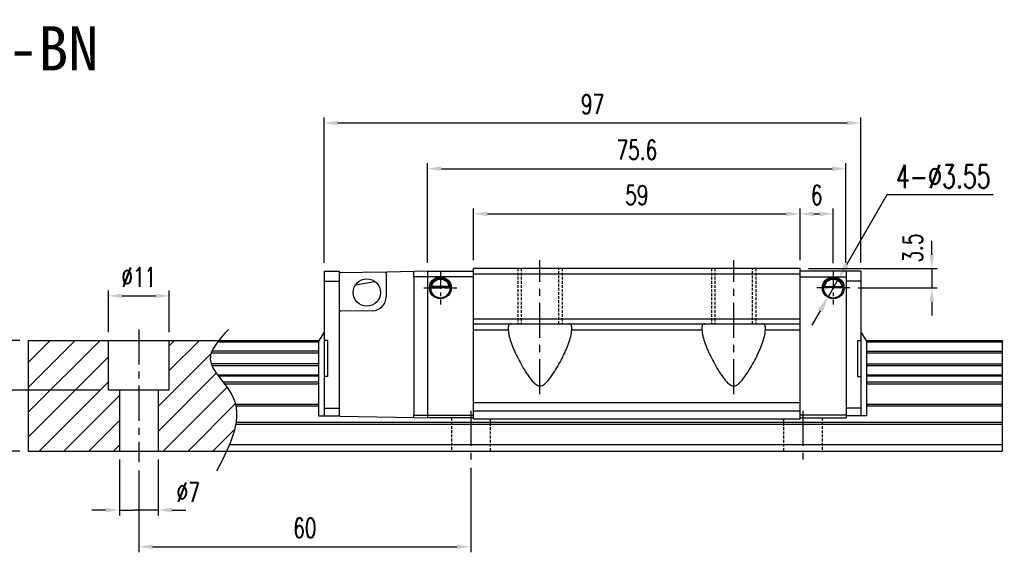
# Model space of a CAD drawing. Header units: millimetres. Extents: x 245 to 574, y 190 to 459.
# Tile 3 of 3: x 396 to 574, y 190 to 286. Entities that reach past the tile are written whole.
import ezdxf
from ezdxf.enums import TextEntityAlignment as Align

# ---------------------------------------------------------------- set-up
doc = ezdxf.new("R2010")
doc.units = ezdxf.units.MM
doc.header["$PDSIZE"] = -1
doc.linetypes.add('CENTER', pattern=[10.16, 6.35, -1.27, 1.27, -1.27])
doc.linetypes.add('DASHED', pattern=[0.75, 0.5, -0.25])
for name, color, linetype in [('2', 7, 'Continuous'), ('CHA', 7, 'Continuous'), ('CL', 1, 'CENTER'), ('DIM', 4, 'Continuous'), ('HID', 2, 'DASHED'), ('OUT', 3, 'Continuous'), ('中心線', 1, 'CENTER')]:
    doc.layers.add(name, color=color, linetype=linetype)
doc.styles.add('DIM-7', font='SIMPLEX.shx', dxfattribs={"width": 0.7, "bigfont": 'chineset.shx'})
doc.styles.add('T', font='kaiu.ttf')
doc.dimstyles.new('CNS', dxfattribs={"dimtxt": 3.5, "dimasz": 2.5, "dimexe": 1, "dimexo": 1.5, "dimgap": 0.09, "dimtad": 0, "dimdsep": 46, "dimtxsty": 'DIM-7', "dimcen": 0.09, "dimclrd": 1, "dimclre": 1, "dimclrt": 4, "dimadec": 0, "dimazin": 0, "dimtfac": 1, "dimtix": 1, "dimtmove": 2, "dimatfit": 3, "dimfxl": 1, "dimtvp": 0.971429, "dimtolj": 1, "dimarcsym": 0})
doc.dimstyles.new('CNSx1 (指線專用)', dxfattribs={"dimscale": 0.8, "dimtxt": 3.5, "dimasz": 2.5, "dimexe": 1, "dimexo": 1.5, "dimgap": 1, "dimtad": 1, "dimtih": 1, "dimtoh": 1, "dimdsep": 46, "dimtxsty": 'DIM-7', "dimcen": 0.09, "dimclrd": 256, "dimclre": 256, "dimclrt": 4, "dimadec": 0, "dimazin": 0, "dimtfac": 1, "dimtix": 1, "dimtmove": 1, "dimatfit": 3, "dimfxl": 1, "dimtvp": 0.971429, "dimtolj": 1, "dimarcsym": 0})

# ---------------------------------------------------------------- blocks, each defined once
blk = doc.blocks.new('*D139')
at = {"layer": 'DEFPOINTS', "color": 0}
for p in [(398.01, 227.85), (391.56, 218.85), (412.51, 218.85)]:
    blk.add_point(p, dxfattribs=at)
at = {"layer": 'DIM', "color": 7, "lineweight": -2}
for p, q in [((396.51, 227.85), (390.56, 227.85)), ((391.56, 225.35), (391.56, 221.35)), ((411.01, 218.85), (390.56, 218.85))]:
    blk.add_line(p, q, dxfattribs=at)
at = {"layer": 'DIM', "color": 7}
for points in [[(391.14, 225.35), (391.97, 225.35), (391.56, 227.85)], [(391.14, 221.35), (391.97, 221.35), (391.56, 218.85)]]:
    blk.add_solid(points, dxfattribs=at)
at = {"layer": 'DIM', "color": 7, "insert": (388.16, 223.35), "char_height": 3.5, "attachment_point": 5, "rotation": 90, "style": 'DIM-7'}
blk.add_mtext('\\A1;9', dxfattribs=at)
blk = doc.blocks.new('*D140')
at = {"layer": 'DEFPOINTS', "color": 0}
for p in [(423.51, 235.9), (412.51, 227.85), (423.51, 227.85)]:
    blk.add_point(p, dxfattribs=at)
at = {"layer": 'DIM', "color": 7, "lineweight": -2}
for p, q in [((412.51, 229.35), (412.51, 236.9)), ((423.51, 229.35), (423.51, 236.9)), ((415.01, 235.9), (421.01, 235.9))]:
    blk.add_line(p, q, dxfattribs=at)
at = {"layer": 'DIM', "color": 7}
for points in [[(415.01, 236.32), (415.01, 235.49), (412.51, 235.9)], [(421.01, 236.32), (421.01, 235.49), (423.51, 235.9)]]:
    blk.add_solid(points, dxfattribs=at)
at = {"layer": 'DIM', "color": 7, "insert": (418.01, 239.3), "char_height": 3.5, "attachment_point": 5, "style": 'DIM-7'}
blk.add_mtext('\\A1;%%C11', dxfattribs=at)
blk = doc.blocks.new('*D141')
at = {"layer": 'DEFPOINTS', "color": 0}
for p in [(414.51, 207.85), (421.51, 207.85), (414.51, 197.2)]:
    blk.add_point(p, dxfattribs=at)
at = {"layer": 'DIM', "color": 7, "lineweight": -2}
for p, q in [((414.51, 206.35), (414.51, 196.2)), ((421.51, 206.35), (421.51, 196.2)), ((412.01, 197.2), (409.51, 197.2)), ((414.51, 197.2), (417.01, 197.2)), ((419.01, 197.2), (417.01, 197.2)), ((421.51, 197.2), (419.01, 197.2)), ((424.01, 197.2), (426.51, 197.2))]:
    blk.add_line(p, q, dxfattribs=at)
at = {"layer": 'DIM', "color": 7}
for points in [[(412.01, 197.62), (412.01, 196.78), (414.51, 197.2)], [(424.01, 197.62), (424.01, 196.78), (421.51, 197.2)]]:
    blk.add_solid(points, dxfattribs=at)
at = {"layer": 'DIM', "color": 7, "insert": (426.93, 200.4), "char_height": 3.5, "attachment_point": 5, "style": 'DIM-7'}
blk.add_mtext('\\A1;%%C7', dxfattribs=at)
blk = doc.blocks.new('*D142')
at = {"layer": 'DEFPOINTS', "color": 0}
for p in [(418.01, 205.85), (478.01, 206.35), (478.01, 190.55)]:
    blk.add_point(p, dxfattribs=at)
at = {"layer": 'DIM', "color": 7, "lineweight": -2}
for p, q in [((478.01, 204.85), (478.01, 189.55)), ((418.01, 204.35), (418.01, 189.55)), ((420.51, 190.55), (475.51, 190.55))]:
    blk.add_line(p, q, dxfattribs=at)
at = {"layer": 'DIM', "color": 7}
for points in [[(420.51, 190.97), (420.51, 190.14), (418.01, 190.55)], [(475.51, 190.97), (475.51, 190.14), (478.01, 190.55)]]:
    blk.add_solid(points, dxfattribs=at)
at = {"layer": 'DIM', "color": 7, "insert": (448.01, 193.95), "char_height": 3.5, "attachment_point": 5, "style": 'DIM-7'}
blk.add_mtext('\\A1;60', dxfattribs=at)
blk = doc.blocks.new('*D144')
at = {"layer": 'DEFPOINTS', "color": 0}
for p in [(537.51, 250.73), (478.51, 240.85), (537.51, 240.85)]:
    blk.add_point(p, dxfattribs=at)
at = {"layer": 'DIM', "color": 7, "lineweight": -2}
for p, q in [((478.51, 242.35), (478.51, 251.73)), ((537.51, 242.35), (537.51, 251.73)), ((481.01, 250.73), (535.01, 250.73))]:
    blk.add_line(p, q, dxfattribs=at)
at = {"layer": 'DIM', "color": 7}
for points in [[(481.01, 251.15), (481.01, 250.31), (478.51, 250.73)], [(535.01, 251.15), (535.01, 250.31), (537.51, 250.73)]]:
    blk.add_solid(points, dxfattribs=at)
at = {"layer": 'DIM', "color": 7, "insert": (508.01, 254.13), "char_height": 3.5, "attachment_point": 5, "style": 'DIM-7'}
blk.add_mtext('\\A1;59', dxfattribs=at)
blk = doc.blocks.new('*D145')
at = {"layer": 'DEFPOINTS', "color": 0}
for p in [(545.81, 258.9), (470.21, 240.35), (545.81, 240.35)]:
    blk.add_point(p, dxfattribs=at)
at = {"layer": 'DIM', "color": 7, "lineweight": -2}
for p, q in [((470.21, 241.85), (470.21, 259.9)), ((545.81, 241.85), (545.81, 259.9)), ((472.71, 258.9), (543.31, 258.9))]:
    blk.add_line(p, q, dxfattribs=at)
at = {"layer": 'DIM', "color": 7}
for points in [[(472.71, 259.32), (472.71, 258.49), (470.21, 258.9)], [(543.31, 259.32), (543.31, 258.49), (545.81, 258.9)]]:
    blk.add_solid(points, dxfattribs=at)
at = {"layer": 'DIM', "color": 7, "insert": (508.01, 262.3), "char_height": 3.5, "attachment_point": 5, "style": 'DIM-7'}
blk.add_mtext('\\A1;75.6', dxfattribs=at)
blk = doc.blocks.new('*D146')
at = {"layer": 'DEFPOINTS', "color": 0}
for p in [(543.51, 250.73), (537.51, 240.85), (543.51, 240.33)]:
    blk.add_point(p, dxfattribs=at)
at = {"layer": 'DIM', "color": 7, "lineweight": -2}
for p, q in [((537.51, 242.35), (537.51, 251.73)), ((543.51, 241.83), (543.51, 251.73)), ((540.01, 250.73), (541.01, 250.73))]:
    blk.add_line(p, q, dxfattribs=at)
at = {"layer": 'DIM', "color": 7}
for points in [[(540.01, 251.15), (540.01, 250.31), (537.51, 250.73)], [(541.01, 251.15), (541.01, 250.31), (543.51, 250.73)]]:
    blk.add_solid(points, dxfattribs=at)
at = {"layer": 'DIM', "color": 7, "insert": (540.51, 254.13), "char_height": 3.5, "attachment_point": 5, "style": 'DIM-7'}
blk.add_mtext('\\A1;6', dxfattribs=at)
blk = doc.blocks.new('*D147')
at = {"layer": 'DEFPOINTS', "color": 0}
for p in [(537.51, 240.85), (546.49, 237.35), (561.31, 237.35)]:
    blk.add_point(p, dxfattribs=at)
at = {"layer": 'DIM', "color": 7, "lineweight": -2}
for p, q in [((561.31, 243.35), (561.31, 245.85)), ((539.01, 240.85), (562.31, 240.85)), ((561.31, 240.85), (561.31, 237.35)), ((547.99, 237.35), (562.31, 237.35)), ((561.31, 234.85), (561.31, 232.35))]:
    blk.add_line(p, q, dxfattribs=at)
at = {"layer": 'DIM', "color": 7}
for points in [[(560.9, 243.35), (561.73, 243.35), (561.31, 240.85)], [(560.9, 234.85), (561.73, 234.85), (561.31, 237.35)]]:
    blk.add_solid(points, dxfattribs=at)
at = {"layer": 'DIM', "color": 7, "insert": (557.87, 244.55), "char_height": 3.5, "attachment_point": 5, "rotation": 90, "style": 'DIM-7'}
blk.add_mtext('\\A1;3.5', dxfattribs=at)
blk = doc.blocks.new('*D148')
at = {"lineweight": -2}
for p, q in [((553.17, 254.19), (545.89, 241.49)), ((572.43, 254.19), (553.17, 254.19)), ((542.63, 235.81), (544.4, 238.89)), ((541.14, 233.21), (539.64, 230.61))]:
    blk.add_line(p, q, dxfattribs=at)
for points in [[(545.46, 241.74), (546.32, 241.24), (544.4, 238.89)], [(540.7, 233.46), (541.57, 232.96), (542.63, 235.81)]]:
    blk.add_solid(points)
at = {"layer": 'DEFPOINTS', "color": 0}
for p in [(544.4, 238.89), (542.63, 235.81)]:
    blk.add_point(p, dxfattribs=at)
at = {"color": 0, "insert": (563.4, 257.49), "char_height": 4.2, "attachment_point": 5, "style": 'DIM-7'}
blk.add_mtext('\\A1;4-∅3.55', dxfattribs=at)
blk = doc.blocks.new('*D149')
at = {"layer": 'DEFPOINTS', "color": 0}
for p in [(398.01, 227.85), (383.96, 207.85), (398.01, 207.85)]:
    blk.add_point(p, dxfattribs=at)
at = {"layer": 'DIM', "color": 7, "lineweight": -2}
for p, q in [((396.51, 227.85), (382.96, 227.85)), ((383.96, 225.35), (383.96, 210.35)), ((396.51, 207.85), (382.96, 207.85))]:
    blk.add_line(p, q, dxfattribs=at)
at = {"layer": 'DIM', "color": 7}
for points in [[(383.54, 225.35), (384.38, 225.35), (383.96, 227.85)], [(383.54, 210.35), (384.38, 210.35), (383.96, 207.85)]]:
    blk.add_solid(points, dxfattribs=at)
at = {"layer": 'DIM', "color": 7, "insert": (380.56, 217.85), "char_height": 3.5, "attachment_point": 5, "rotation": 90, "style": 'DIM-7'}
blk.add_mtext('\\A1;20', dxfattribs=at)
blk = doc.blocks.new('*D150')
at = {"layer": 'DEFPOINTS', "color": 0}
for p in [(548.51, 267.16), (451.51, 240.35), (548.51, 240.35)]:
    blk.add_point(p, dxfattribs=at)
at = {"layer": 'DIM', "color": 7, "lineweight": -2}
for p, q in [((451.51, 241.85), (451.51, 268.16)), ((454.01, 267.16), (546.01, 267.16)), ((548.51, 241.85), (548.51, 268.16))]:
    blk.add_line(p, q, dxfattribs=at)
at = {"layer": 'DIM', "color": 7}
for points in [[(454.01, 267.58), (454.01, 266.75), (451.51, 267.16)], [(546.01, 267.58), (546.01, 266.75), (548.51, 267.16)]]:
    blk.add_solid(points, dxfattribs=at)
at = {"layer": 'DIM', "color": 7, "insert": (500.01, 270.56), "char_height": 3.5, "attachment_point": 5, "style": 'DIM-7'}
blk.add_mtext('\\A1;97', dxfattribs=at)

msp = doc.modelspace()

# ---------------------------------------------------------------- hatches: boundary and pattern name
at = {"layer": 'DIM'}
h = msp.add_hatch(dxfattribs=at)
h.set_pattern_fill('ANSI31', color=0)
h.set_pattern_definition([(45, (33.7554, 111.028), (-2.245064, 2.245064), [])])
h.paths.add_polyline_path([(412.512, 227.851), (398.012, 227.851), (398.012, 207.851), (414.512, 207.851), (414.512, 218.851), (412.512, 218.851)])
edge = h.paths.add_edge_path()
edge.add_spline(control_points=[(433.888, 207.851), (435.539, 211.463), (437.176, 217.428), (429.656, 223.495), (431.536, 226.717), (432.454, 227.851)], knot_values=[2.2927229, 2.2927229, 2.2927229, 2.2927229, 12.943349, 20.3172467, 24.2982631, 24.2982631, 24.2982631, 24.2982631], degree=3, periodic=0)
edge.add_line((432.454, 227.851), (423.512, 227.851))
edge.add_line((423.512, 227.851), (423.512, 218.851))
edge.add_line((423.512, 218.851), (421.512, 218.851))
edge.add_line((421.512, 218.851), (421.512, 207.851))
edge.add_line((421.512, 207.851), (433.888, 207.851))

# ---------------------------------------------------------------- linework, layer by layer
at = {"layer": '2', "color": 0, "linetype": 'Continuous'}
for p, q in [((548.512, 240.352), (537.512, 240.352)), ((537.512, 239.352), (545.812, 239.352)), ((470.738, 237.402), (474.287, 237.402)), ((474.144, 237.535), (470.881, 237.535)), ((474.067, 237.602), (470.957, 237.602)), ((545.287, 237.402), (541.738, 237.402)), ((541.881, 237.535), (545.144, 237.535)), ((541.957, 237.602), (545.067, 237.602)), ((470.212, 214.352), (478.512, 214.352)), ((478.512, 213.852), (470.212, 213.852)), ((545.812, 214.352), (537.512, 214.352)), ((537.512, 213.852), (545.812, 213.852))]:
    msp.add_line(p, q, dxfattribs=at)
for centre, start, end in [((472.512, 237.352), 90, 270), ((472.512, 237.352), 270, 90), ((543.512, 237.352), 90, 270), ((543.512, 237.352), 270, 90)]:
    msp.add_arc(centre, 1.775, start, end, dxfattribs=at)
at = {"layer": '2', "color": 0, "linetype": 'Continuous', "extrusion": (0, 0, -1)}
for centre, radius, start, end in [((-472.512, 237.352), 1.575, 9.1332, 90), ((-472.512, 237.352), 1.975, 90, 270), ((-472.512, 237.352), 1.575, 90, 170.8668), ((-543.512, 237.352), 1.975, 270, 90), ((-543.512, 237.352), 1.575, 9.1332, 90), ((-543.512, 237.352), 1.975, 90, 270), ((-543.512, 237.352), 1.575, 90, 170.8668)]:
    msp.add_arc(centre, radius, start, end, dxfattribs=at)
at = {"layer": '2', "color": 0, "linetype": 'Continuous'}
for points, knots in [([(470.881, 237.535), (470.896, 237.611), (470.918, 237.7), (470.982, 237.89), (471.025, 237.991), (471.13, 238.187), (471.193, 238.284), (471.365, 238.495), (471.484, 238.605), (471.743, 238.786), (471.888, 238.859), (472.19, 238.956), (472.352, 238.983), (472.512, 238.983)], [0, 0, 0, 0, 0.1376864, 0.1376864, 0.275472, 0.275472, 0.4123557, 0.4123557, 0.6064308, 0.6064308, 0.8046387, 0.8046387, 1, 1, 1, 1]), ([(472.512, 238.983), (472.663, 238.983), (472.816, 238.959), (473.133, 238.863), (473.299, 238.779), (473.569, 238.581), (473.683, 238.47), (473.855, 238.251), (473.922, 238.144), (474.028, 237.93), (474.069, 237.82), (474.118, 237.654), (474.132, 237.591), (474.144, 237.535)], [0, 0, 0, 0, 0.1837975, 0.1837975, 0.4104893, 0.4104893, 0.6000274, 0.6000274, 0.749109, 0.749109, 0.8991923, 0.8991923, 1, 1, 1, 1]), ([(543.512, 238.983), (543.361, 238.983), (543.209, 238.959), (542.891, 238.863), (542.726, 238.779), (542.455, 238.581), (542.342, 238.47), (542.17, 238.251), (542.103, 238.144), (541.997, 237.93), (541.956, 237.82), (541.907, 237.654), (541.892, 237.591), (541.881, 237.535)], [0, 0, 0, 0, 0.1837975, 0.1837975, 0.4104893, 0.4104893, 0.6000274, 0.6000274, 0.749109, 0.749109, 0.8991923, 0.8991923, 1, 1, 1, 1]), ([(545.144, 237.535), (545.128, 237.611), (545.106, 237.7), (545.043, 237.89), (545, 237.991), (544.895, 238.187), (544.832, 238.284), (544.66, 238.495), (544.541, 238.605), (544.282, 238.786), (544.137, 238.859), (543.835, 238.956), (543.673, 238.983), (543.512, 238.983)], [0, 0, 0, 0, 0.1376864, 0.1376864, 0.275472, 0.275472, 0.4123557, 0.4123557, 0.6064308, 0.6064308, 0.8046387, 0.8046387, 1, 1, 1, 1])]:
    msp.add_open_spline(points, degree=3, knots=knots, dxfattribs=at)
at = {"layer": '2', "color": 0, "linetype": 'DASHED'}
msp.add_open_spline([(470.738, 237.401), (470.738, 237.385), (470.737, 237.368), (470.737, 237.352)], degree=3, dxfattribs=at)
at = {"layer": '2', "color": 0, "linetype": 'Continuous'}
for points in [[(470.881, 237.535), (470.906, 237.557), (470.932, 237.579), (470.957, 237.602)], [(474.067, 237.602), (474.093, 237.579), (474.119, 237.557), (474.144, 237.535)], [(541.957, 237.602), (541.932, 237.579), (541.906, 237.557), (541.881, 237.535)]]:
    msp.add_open_spline(points, degree=3, dxfattribs=at)
at = {"layer": 'CL', "color": 0, "ltscale": 0.5}
for p, q in [((472.512, 240.327), (472.512, 234.377)), ((543.512, 240.327), (543.512, 234.377)), ((469.537, 237.352), (475.487, 237.352)), ((546.487, 237.352), (540.537, 237.352))]:
    msp.add_line(p, q, dxfattribs=at)
at = {"layer": 'HID', "color": 0}
for p, q in [((486.512, 240.851), (486.512, 230.851)), ((487.112, 240.851), (487.112, 230.851)), ((493.912, 230.851), (493.912, 240.851)), ((494.512, 240.851), (494.512, 230.851)), ((521.512, 240.851), (521.512, 230.851)), ((522.112, 240.851), (522.112, 230.851)), ((528.912, 230.851), (528.912, 240.851)), ((529.512, 240.851), (529.512, 230.851)), ((474.512, 213.852), (474.512, 207.851)), ((481.512, 213.651), (481.512, 207.851)), ((534.512, 213.651), (534.512, 207.851)), ((541.512, 213.851), (541.512, 207.851))]:
    msp.add_line(p, q, dxfattribs=at)
at = {"layer": 'OUT', "color": 0, "linetype": 'Continuous'}
for p, q in [((451.512, 240.352), (454.212, 240.352)), ((454.212, 240.352), (454.212, 214.252)), ((470.212, 240.352), (470.212, 213.852)), ((470.212, 240.352), (478.512, 240.352)), ((478.512, 239.352), (470.212, 239.352))]:
    msp.add_line(p, q, dxfattribs=at)
at = {"layer": 'OUT', "color": 0}
for p, q in [((451.512, 240.352), (451.512, 214.252)), ((462.516, 240.211), (454.409, 240.07)), ((462.516, 240.211), (462.909, 240.218)), ((467.712, 240.302), (462.909, 240.218)), ((470.212, 240.352), (467.712, 240.308)), ((467.712, 240.243), (467.712, 240.308)), ((467.712, 239.39), (467.712, 240.243)), ((478.512, 213.651), (478.512, 240.851)), ((537.512, 240.851), (478.512, 240.851)), ((537.512, 213.651), (537.512, 240.851)), ((545.812, 240.352), (545.812, 213.852)), ((548.512, 240.352), (548.512, 214.252)), ((451.512, 238.578), (454.212, 238.578)), ((457.167, 237.895), (460.658, 238.51)), ((462.712, 240.018), (462.712, 239.213)), ((462.712, 239.213), (462.712, 235.732)), ((467.712, 239.248), (467.712, 239.39)), ((470.212, 239.352), (467.712, 239.334)), ((467.712, 239.248), (467.712, 214.455)), ((478.512, 239.901), (537.512, 239.901)), ((548.512, 238.578), (545.812, 238.578)), ((460.256, 233.233), (454.409, 233.131)), ((478.512, 231.751), (537.512, 231.751)), ((478.512, 230.851), (537.512, 230.851)), ((478.512, 229.766), (484.772, 229.766)), ((496.253, 229.766), (519.772, 229.766)), ((531.253, 229.766), (537.512, 229.766)), ((398.012, 227.851), (450.605, 227.851)), ((398.012, 227.851), (398.012, 207.851)), ((412.512, 218.851), (412.512, 227.851)), ((423.512, 218.851), (423.512, 227.851)), ((451.512, 229.352), (450.512, 227.698)), ((452.112, 227.851), (451.512, 227.851)), ((452.112, 227.851), (452.112, 221.351)), ((547.912, 227.851), (547.912, 221.351)), ((547.912, 227.851), (548.512, 227.851)), ((548.512, 229.352), (549.512, 227.698)), ((549.42, 227.851), (574.012, 227.851)), ((574.012, 227.851), (574.012, 207.851)), ((432.251, 227.595), (450.512, 227.595)), ((450.512, 227.698), (450.512, 214.252)), ((549.512, 227.698), (549.512, 214.252)), ((549.512, 227.595), (574.012, 227.595)), ((431.096, 225.591), (450.512, 225.591)), ((450.512, 225.886), (431.207, 225.886)), ((549.512, 225.886), (574.012, 225.886)), ((549.512, 225.591), (574.012, 225.591)), ((450.512, 223.611), (431.093, 223.611)), ((431.204, 223.316), (450.512, 223.316)), ((549.512, 223.611), (574.012, 223.611)), ((549.512, 223.316), (574.012, 223.316)), ((432.214, 221.636), (450.512, 221.636)), ((432.336, 221.472), (450.512, 221.472)), ((452.112, 221.351), (451.512, 221.351)), ((547.912, 221.351), (548.512, 221.351)), ((549.512, 221.636), (574.012, 221.636)), ((549.512, 221.472), (574.012, 221.472)), ((433.191, 220.378), (450.512, 220.378)), ((433.469, 220.024), (450.512, 220.024)), ((549.512, 220.378), (574.012, 220.378)), ((549.512, 220.024), (574.012, 220.024)), ((423.512, 218.851), (412.512, 218.851)), ((414.512, 218.851), (414.512, 207.851)), ((421.512, 218.851), (421.512, 207.851)), ((435.461, 216.358), (450.512, 216.358)), ((435.539, 216.005), (450.512, 216.005)), ((451.512, 215.627), (454.212, 215.627)), ((478.512, 216.651), (537.512, 216.651)), ((548.512, 215.627), (545.812, 215.627)), ((549.512, 216.358), (574.012, 216.358)), ((549.512, 216.005), (574.012, 216.005)), ((450.512, 214.252), (454.212, 214.252)), ((454.409, 214.134), (467.712, 213.902)), ((467.712, 214.314), (467.712, 214.455)), ((467.712, 214.37), (470.212, 214.352)), ((467.712, 213.96), (467.712, 214.314)), ((467.712, 213.895), (467.712, 213.96)), ((467.712, 213.895), (470.212, 213.852)), ((478.512, 215.151), (537.512, 215.151)), ((478.512, 213.651), (537.512, 213.651)), ((549.512, 214.252), (545.812, 214.252)), ((435.532, 212.744), (574.012, 212.744)), ((435.587, 213.098), (574.012, 213.098)), ((434.41, 209.051), (574.012, 209.051)), ((398.012, 207.851), (574.012, 207.851))]:
    msp.add_line(p, q, dxfattribs=at)
msp.add_circle((459.212, 236.502), 2.475, dxfattribs=at)
at = {"layer": 'OUT', "color": 0, "extrusion": (0, 0, -1)}
msp.add_arc((-462.912, 240.018), 0.2, 360, 89, dxfattribs=at)
at = {"layer": 'OUT', "color": 0}
for centre, radius, start, end in [((454.412, 239.87), 0.2, 91, 180), ((460.212, 235.732), 2.5, 271, 0), ((454.412, 232.931), 0.2, 91, 180)]:
    msp.add_arc(centre, radius, start, end, dxfattribs=at)
at = {"layer": 'OUT', "color": 0, "linetype": 'Continuous', "extrusion": (0, 0, -1)}
msp.add_arc((-472.512, 237.352), 1.975, 270, 90, dxfattribs=at)
at = {"layer": 'OUT', "color": 0, "extrusion": (0, -1e-16, -1)}
msp.add_arc((-454.412, 214.334), 0.2, 271, 0, dxfattribs=at)
at = {"layer": 'OUT', "color": 0}
for points in [[(545.144, 237.535), (545.119, 237.557), (545.093, 237.579), (545.067, 237.602)], [(545.287, 237.401), (545.287, 237.385), (545.287, 237.368), (545.287, 237.352)]]:
    msp.add_open_spline(points, degree=3, dxfattribs=at)
for points, knots in [([(434.212, 229.813), (432.53, 228.023), (428.872, 224.127), (438.398, 216.442), (434.582, 209.057), (432.07, 204.193)], [0, 0, 0, 0, 6.2737393, 13.647637, 27.8750855, 27.8750855, 27.8750855, 27.8750855]), ([(485.292, 230.851), (485.184, 230.851), (485.091, 230.83), (484.942, 230.742), (484.885, 230.675), (484.804, 230.492), (484.78, 230.375), (484.759, 230.102), (484.761, 229.943), (484.772, 229.766)], [0, 0, 0, 0, 0.25, 0.25, 0.5, 0.5, 0.75, 0.75, 1, 1, 1, 1]), ([(484.772, 229.766), (484.784, 229.573), (484.806, 229.376), (484.87, 228.973), (484.912, 228.766), (485.061, 228.14), (485.192, 227.714), (485.503, 226.846), (485.683, 226.403), (486.085, 225.499), (486.306, 225.041), (486.776, 224.126), (487.025, 223.669), (487.555, 222.753), (487.834, 222.295), (488.285, 221.615), (488.441, 221.389), (488.77, 220.943), (488.943, 220.723), (489.314, 220.303), (489.512, 220.102), (489.851, 219.854), (489.973, 219.779), (490.237, 219.671), (490.38, 219.64), (490.664, 219.642), (490.806, 219.677), (491.067, 219.788), (491.189, 219.864), (491.528, 220.116), (491.724, 220.317), (492.095, 220.738), (492.265, 220.956), (492.591, 221.4), (492.746, 221.625), (493.197, 222.305), (493.477, 222.765), (494.011, 223.689), (494.263, 224.152), (494.964, 225.52), (495.367, 226.412), (495.834, 227.717), (495.967, 228.15), (496.164, 228.98), (496.229, 229.38), (496.253, 229.766)], [0, 0, 0, 0, 0.03125, 0.03125, 0.0625, 0.0625, 0.125, 0.125, 0.1875, 0.1875, 0.25, 0.25, 0.3125, 0.3125, 0.375, 0.375, 0.40625, 0.40625, 0.4375, 0.4375, 0.46875, 0.46875, 0.484375, 0.484375, 0.5, 0.5, 0.515625, 0.515625, 0.53125, 0.53125, 0.5625, 0.5625, 0.59375, 0.59375, 0.625, 0.625, 0.6875, 0.6875, 0.75, 0.75, 0.875, 0.875, 0.9375, 0.9375, 1, 1, 1, 1]), ([(496.253, 229.766), (496.264, 229.941), (496.266, 230.098), (496.245, 230.375), (496.221, 230.49), (496.14, 230.673), (496.083, 230.742), (495.933, 230.831), (495.841, 230.851), (495.733, 230.851)], [0, 0, 0, 0, 0.25, 0.25, 0.5, 0.5, 0.75, 0.75, 1, 1, 1, 1]), ([(520.292, 230.851), (520.184, 230.851), (520.091, 230.83), (519.942, 230.742), (519.885, 230.675), (519.804, 230.492), (519.78, 230.375), (519.759, 230.102), (519.761, 229.943), (519.772, 229.766)], [0, 0, 0, 0, 0.25, 0.25, 0.5, 0.5, 0.75, 0.75, 1, 1, 1, 1]), ([(519.772, 229.766), (519.784, 229.573), (519.806, 229.376), (519.87, 228.973), (519.912, 228.766), (520.061, 228.14), (520.192, 227.714), (520.503, 226.846), (520.683, 226.403), (521.085, 225.499), (521.306, 225.041), (521.776, 224.126), (522.025, 223.669), (522.555, 222.753), (522.834, 222.295), (523.285, 221.615), (523.441, 221.389), (523.77, 220.943), (523.943, 220.723), (524.314, 220.303), (524.512, 220.102), (524.851, 219.854), (524.973, 219.779), (525.237, 219.671), (525.38, 219.64), (525.664, 219.642), (525.806, 219.677), (526.067, 219.788), (526.189, 219.864), (526.528, 220.116), (526.724, 220.317), (527.095, 220.738), (527.265, 220.956), (527.591, 221.4), (527.746, 221.625), (528.197, 222.305), (528.477, 222.765), (529.011, 223.689), (529.263, 224.152), (529.964, 225.52), (530.367, 226.412), (530.834, 227.717), (530.967, 228.15), (531.164, 228.98), (531.229, 229.38), (531.253, 229.766)], [0, 0, 0, 0, 0.03125, 0.03125, 0.0625, 0.0625, 0.125, 0.125, 0.1875, 0.1875, 0.25, 0.25, 0.3125, 0.3125, 0.375, 0.375, 0.40625, 0.40625, 0.4375, 0.4375, 0.46875, 0.46875, 0.484375, 0.484375, 0.5, 0.5, 0.515625, 0.515625, 0.53125, 0.53125, 0.5625, 0.5625, 0.59375, 0.59375, 0.625, 0.625, 0.6875, 0.6875, 0.75, 0.75, 0.875, 0.875, 0.9375, 0.9375, 1, 1, 1, 1]), ([(531.253, 229.766), (531.264, 229.941), (531.266, 230.098), (531.245, 230.375), (531.221, 230.49), (531.14, 230.673), (531.083, 230.742), (530.933, 230.831), (530.841, 230.851), (530.733, 230.851)], [0, 0, 0, 0, 0.25, 0.25, 0.5, 0.5, 0.75, 0.75, 1, 1, 1, 1])]:
    msp.add_open_spline(points, degree=3, knots=knots, dxfattribs=at)
at = {"layer": '中心線', "color": 0}
for p, q in [((490.512, 218.141), (490.512, 242.351)), ((525.512, 218.141), (525.512, 242.351)), ((418.012, 229.851), (418.012, 205.851)), ((478.012, 215.151), (478.012, 206.351)), ((538.012, 215.151), (538.012, 206.351))]:
    msp.add_line(p, q, dxfattribs=at)

# ---------------------------------------------------------------- texts
at = {"layer": 'CHA', "color": 0, "style": 'T'}
msp.add_text('TRS25FN-BN', height=8, dxfattribs=at).set_placement((383.509, 280.653), align=Align.MIDDLE)

# ---------------------------------------------------------------- dimensions: what is measured, and where the dimension line sits
at = {"color": 0}
dim = msp.add_diameter_dim_2p(p1=(542.629, 235.812), p2=(544.396, 238.891), text='4-<>', dimstyle='CNSx1 (指線專用)', override={"dimscale": 1.2, "dimclrt": 0}, dxfattribs=at)
dim.commit()
dim.dimension.update_dxf_attribs({"geometry": '*D148', "text_midpoint": (553.173, 254.185), "dimtype": 163})
at = {"layer": 'DIM', "color": 0}
for base, p1, p2, picture, middle in [((548.512, 267.165), (451.512, 240.352), (548.512, 240.352), '*D150', (500.012, 270.565)), ((545.812, 258.903), (470.212, 240.352), (545.812, 240.352), '*D145', (508.012, 262.303)), ((478.012, 190.552), (418.012, 205.851), (478.012, 206.351), '*D142', (448.012, 193.952))]:
    dim = msp.add_linear_dim(base=base, p1=p1, p2=p2, dimstyle='CNS', override={"dimclrd": 7, "dimclre": 7, "dimclrt": 7}, dxfattribs=at)
    dim.commit()
    dim.dimension.update_dxf_attribs({"geometry": picture, "text_midpoint": middle})
for base, p1, p2, angle, picture, middle in [((537.512, 250.73), (478.512, 240.851), (537.512, 240.851), 180, '*D144', (508.012, 254.13)), ((543.512, 250.73), (537.512, 240.851), (543.512, 240.327), 180, '*D146', (540.512, 254.13)), ((383.961, 207.851), (398.012, 227.851), (398.012, 207.851), 90, '*D149', (380.561, 217.851)), ((391.558, 218.851), (398.012, 227.851), (412.512, 218.851), 90, '*D139', (388.158, 223.351))]:
    dim = msp.add_linear_dim(base=base, p1=p1, p2=p2, angle=angle, dimstyle='CNS', override={"dimclrd": 7, "dimclre": 7, "dimclrt": 7}, dxfattribs=at)
    dim.commit()
    dim.dimension.update_dxf_attribs({"geometry": picture, "text_midpoint": middle})
dim = msp.add_linear_dim(base=(561.313, 237.352), p1=(537.512, 240.851), p2=(546.487, 237.352), angle=270, dimstyle='CNS', override={"dimclrd": 7, "dimclre": 7, "dimclrt": 7}, dxfattribs=at)
dim.commit()
dim.dimension.update_dxf_attribs({"geometry": '*D147', "text_midpoint": (557.873, 244.546), "dimtype": 160})
dim = msp.add_linear_dim(base=(423.512, 235.904), p1=(412.512, 227.851), p2=(423.512, 227.851), angle=180, text='%%C<>', dimstyle='CNS', override={"dimclrd": 7, "dimclre": 7, "dimclrt": 7}, dxfattribs=at)
dim.commit()
dim.dimension.update_dxf_attribs({"geometry": '*D140', "text_midpoint": (418.012, 239.304)})
dim = msp.add_linear_dim(base=(414.512, 197.201), p1=(421.512, 207.851), p2=(414.512, 207.851), text='%%C<>', dimstyle='CNS', override={"dimclrd": 7, "dimclre": 7, "dimclrt": 7}, dxfattribs=at)
dim.commit()
dim.dimension.update_dxf_attribs({"geometry": '*D141', "text_midpoint": (426.93, 200.403), "dimtype": 160})

doc.saveas('drawing.dxf')
